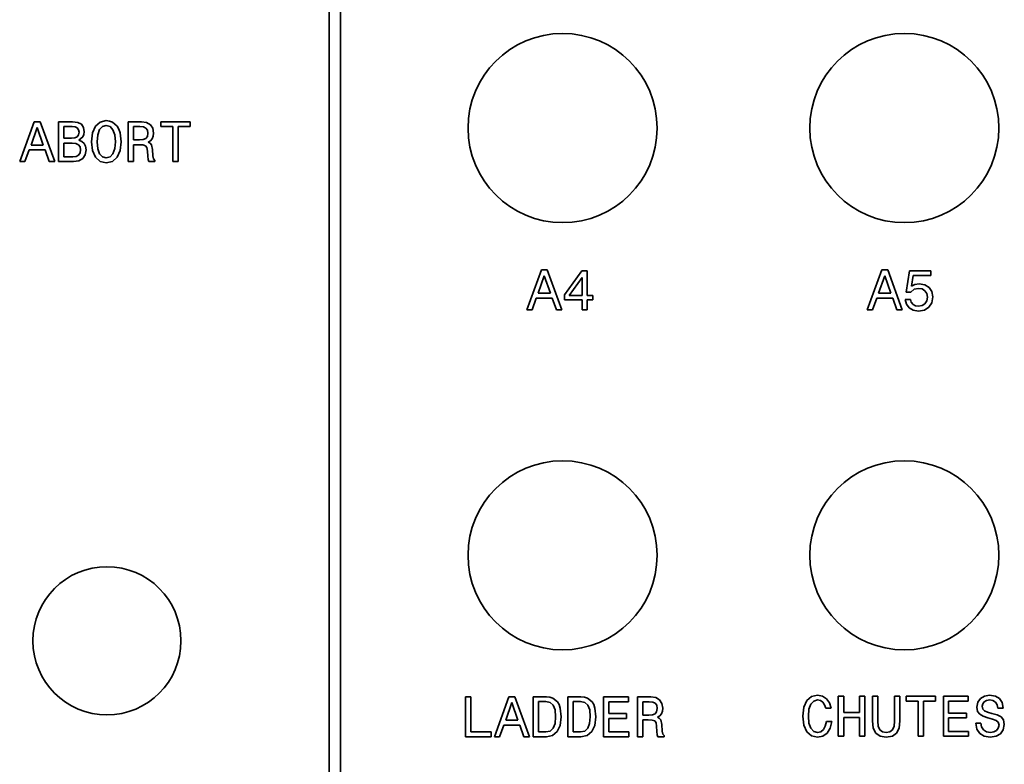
# Model space of a CAD drawing. Extents: x -62 to 331, y -17 to 221.
# Tile 5 of 16: x 40 to 127, y 100 to 165. Entities that reach past the tile are written whole.
import ezdxf

# ---------------------------------------------------------------- set-up
doc = ezdxf.new("R2010")
doc.units = 0

msp = doc.modelspace()

# ---------------------------------------------------------------- linework, layer by layer
at = {"color": 2, "lineweight": 35}
for p, q in [((67.649002, 22.882023), (67.649002, 208.882019)), ((68.649002, 22.882023), (68.649002, 208.882019))]:
    msp.add_line(p, q, dxfattribs=at)
at = {"color": 2, "lineweight": 35, "ltscale": 0.013854}
msp.add_line((48.095768, 156.530396), (47.556141, 156.404312), dxfattribs=at)
at = {"color": 2, "lineweight": 35, "ltscale": 0.00699}
msp.add_line((48.373142, 156.495102), (48.095768, 156.530396), dxfattribs=at)
at = {"color": 2, "lineweight": 35, "ltscale": 0.0067}
msp.add_line((48.625309, 156.404312), (48.373142, 156.495102), dxfattribs=at)
at = {"color": 2, "lineweight": 35, "ltscale": 0.093252}
for p, q in [((41.766514, 156.439621), (40.490582, 152.93457)), ((86.28363, 143.429672), (85.007706, 139.924622)), ((116.17305, 143.42746), (114.89711, 139.922409)), ((83.43515, 105.964912), (82.15921, 102.459869))]:
    msp.add_line(p, q, dxfattribs=at)
at = {"color": 2, "lineweight": 35, "ltscale": 0.040871}
for p, q in [((41.484097, 154.392075), (42.023724, 155.935303)), ((42.023724, 155.935303), (42.563343, 154.392075)), ((86.001221, 141.382126), (86.540848, 142.925339)), ((86.540848, 142.925339), (87.080475, 141.382126)), ((115.890625, 141.379913), (116.430252, 142.923126)), ((116.430252, 142.923126), (116.969879, 141.379913)), ((83.152725, 103.917366), (83.692352, 105.460587)), ((83.692352, 105.460587), (84.231979, 103.917366))]:
    msp.add_line(p, q, dxfattribs=at)
at = {"color": 2, "lineweight": 35, "ltscale": 0.01286}
for p, q in [((42.280926, 156.439621), (41.766514, 156.439621)), ((86.79805, 143.429672), (86.28363, 143.429672)), ((116.687454, 143.42746), (116.17305, 143.42746)), ((83.949554, 105.964912), (83.43515, 105.964912))]:
    msp.add_line(p, q, dxfattribs=at)
at = {"color": 2, "lineweight": 35, "ltscale": 0.093295}
for p, q in [((43.561909, 152.93457), (42.280926, 156.439621)), ((88.079025, 139.924622), (86.79805, 143.429672)), ((117.96843, 139.922409), (116.687454, 143.42746)), ((85.23053, 102.459869), (83.949554, 105.964912))]:
    msp.add_line(p, q, dxfattribs=at)
at = {"color": 2, "lineweight": 35, "ltscale": 0.031142}
msp.add_line((45.140438, 156.43457), (43.894756, 156.43457), dxfattribs=at)
at = {"color": 2, "lineweight": 35, "ltscale": 0.0875}
for p, q in [((43.894756, 156.43457), (43.894756, 152.93457)), ((50.007153, 156.43457), (50.007153, 152.93457)), ((79.632553, 105.959869), (79.632553, 102.459869)), ((85.55835, 105.959869), (85.55835, 102.459869)), ((88.594376, 105.959869), (88.594376, 102.459869)), ((91.741348, 105.959869), (91.741348, 102.459869)), ((94.711807, 105.959869), (94.711807, 102.459869)), ((112.35408, 106.011749), (112.35408, 102.511749)), ((114.689087, 102.511749), (114.689087, 106.011749)), ((121.57309, 106.011749), (121.57309, 102.511749))]:
    msp.add_line(p, q, dxfattribs=at)
at = {"color": 2, "lineweight": 35, "ltscale": 0.018155}
msp.add_line((44.358738, 156.015991), (45.084957, 156.015991), dxfattribs=at)
at = {"color": 2, "lineweight": 35, "ltscale": 0.025846}
msp.add_line((44.358738, 154.982132), (44.358738, 156.015991), dxfattribs=at)
at = {"color": 2, "lineweight": 35, "ltscale": 0.00685}
msp.add_line((45.084957, 156.015991), (45.357296, 155.985733), dxfattribs=at)
at = {"color": 2, "lineweight": 35, "ltscale": 0.011198}
for p, q in [((45.58424, 156.374054), (45.140438, 156.43457)), ((111.582458, 105.436829), (111.320206, 105.799927))]:
    msp.add_line(p, q, dxfattribs=at)
at = {"color": 2, "lineweight": 35, "ltscale": 0.005302}
msp.add_line((45.357296, 155.985733), (45.548939, 155.894943), dxfattribs=at)
at = {"color": 2, "lineweight": 35, "ltscale": 0.004866}
msp.add_line((45.548939, 155.894943), (45.664928, 155.738617), dxfattribs=at)
at = {"color": 2, "lineweight": 35, "ltscale": 0.008967}
msp.add_line((45.901966, 156.207626), (45.58424, 156.374054), dxfattribs=at)
at = {"color": 2, "lineweight": 35, "ltscale": 0.005887}
msp.add_line((45.664928, 155.738617), (45.70528, 155.506622), dxfattribs=at)
at = {"color": 2, "lineweight": 35, "ltscale": 0.008398}
msp.add_line((46.098652, 155.935303), (45.901966, 156.207626), dxfattribs=at)
at = {"color": 2, "lineweight": 35, "ltscale": 0.009597}
for p, q in [((46.164211, 155.557053), (46.098652, 155.935303)), ((124.518341, 105.063629), (124.583908, 104.685379))]:
    msp.add_line(p, q, dxfattribs=at)
at = {"color": 2, "lineweight": 35, "ltscale": 0.015861}
for p, q in [((47.14764, 156.0513), (46.890438, 155.471329)), ((49.038853, 153.317871), (49.296055, 153.897827))]:
    msp.add_line(p, q, dxfattribs=at)
at = {"color": 2, "lineweight": 35, "ltscale": 0.013497}
msp.add_line((47.556141, 156.404312), (47.14764, 156.0513), dxfattribs=at)
at = {"color": 2, "lineweight": 35, "ltscale": 0.011967}
msp.add_line((47.339283, 155.294815), (47.505711, 155.743652), dxfattribs=at)
at = {"color": 2, "lineweight": 35, "ltscale": 0.009365}
for p, q in [((47.505711, 155.743652), (47.762913, 156.015991)), ((47.762913, 153.353165), (47.505711, 153.625504)), ((48.680782, 153.625504), (48.42358, 153.353165)), ((109.943405, 105.320831), (110.200623, 105.593155)), ((110.205658, 102.930344), (109.948456, 103.202667))]:
    msp.add_line(p, q, dxfattribs=at)
at = {"color": 2, "lineweight": 35, "ltscale": 0.008659}
for p, q in [((47.762913, 156.015991), (48.095768, 156.111801)), ((110.200623, 105.593155), (110.533463, 105.68898))]:
    msp.add_line(p, q, dxfattribs=at)
at = {"color": 2, "lineweight": 35, "ltscale": 0.008538}
msp.add_line((48.095768, 156.111801), (48.42358, 156.015991), dxfattribs=at)
at = {"color": 2, "lineweight": 35, "ltscale": 0.009457}
msp.add_line((48.42358, 156.015991), (48.680782, 155.738617), dxfattribs=at)
at = {"color": 2, "lineweight": 35, "ltscale": 0.013675}
msp.add_line((49.038853, 156.046249), (48.625309, 156.404312), dxfattribs=at)
at = {"color": 2, "lineweight": 35, "ltscale": 0.011968}
for p, q in [((48.680782, 155.738617), (48.84721, 155.289764)), ((48.84721, 154.074356), (48.680782, 153.625504)), ((109.776978, 104.871979), (109.943405, 105.320831)), ((110.533463, 102.415924), (111.002487, 102.511749))]:
    msp.add_line(p, q, dxfattribs=at)
at = {"color": 2, "lineweight": 35, "ltscale": 0.007507}
msp.add_line((49.185108, 155.784012), (49.038853, 156.046249), dxfattribs=at)
at = {"color": 2, "lineweight": 35, "ltscale": 0.008414}
for p, q in [((49.296055, 155.466278), (49.185108, 155.784012)), ((119.082993, 142.15657), (118.790482, 141.990143))]:
    msp.add_line(p, q, dxfattribs=at)
at = {"color": 2, "lineweight": 35, "ltscale": 0.029251}
for p, q in [((51.177181, 156.43457), (50.007153, 156.43457)), ((95.881836, 105.959869), (94.711807, 105.959869))]:
    msp.add_line(p, q, dxfattribs=at)
at = {"color": 2, "lineweight": 35, "ltscale": 0.029124}
for p, q in [((50.47617, 154.840927), (50.47617, 156.005905)), ((86.723328, 105.959869), (85.55835, 105.959869)), ((89.759354, 105.959869), (88.594376, 105.959869)), ((85.55835, 102.459869), (86.723328, 102.459869)), ((88.594376, 102.459869), (89.759354, 102.459869))]:
    msp.add_line(p, q, dxfattribs=at)
at = {"color": 2, "lineweight": 35, "ltscale": 0.014247}
for p, q in [((50.47617, 156.005905), (51.046055, 156.005905)), ((95.180832, 105.531197), (95.750717, 105.531197))]:
    msp.add_line(p, q, dxfattribs=at)
at = {"color": 2, "lineweight": 35, "ltscale": 0.007728}
for p, q in [((51.046055, 156.005905), (51.353695, 155.975647)), ((95.750717, 105.531197), (96.05835, 105.500938))]:
    msp.add_line(p, q, dxfattribs=at)
at = {"color": 2, "lineweight": 35, "ltscale": 0.011465}
for p, q in [((51.631069, 156.369019), (51.177181, 156.43457)), ((96.335724, 105.89431), (95.881836, 105.959869))]:
    msp.add_line(p, q, dxfattribs=at)
at = {"color": 2, "lineweight": 35, "ltscale": 0.005927}
for p, q in [((51.353695, 155.975647), (51.570553, 155.879822)), ((119.118286, 140.290573), (118.911514, 140.406555)), ((96.05835, 105.500938), (96.275208, 105.405113))]:
    msp.add_line(p, q, dxfattribs=at)
at = {"color": 2, "lineweight": 35, "ltscale": 0.005573}
for p, q in [((51.570553, 155.879822), (51.706722, 155.703308)), ((51.701679, 155.133423), (51.56551, 154.956909)), ((96.406326, 104.658714), (96.270172, 104.482201)), ((96.275208, 105.405113), (96.411377, 105.2286))]:
    msp.add_line(p, q, dxfattribs=at)
at = {"color": 2, "lineweight": 35, "ltscale": 0.009602}
for p, q in [((51.963924, 156.177368), (51.631069, 156.369019)), ((96.668579, 105.702667), (96.335724, 105.89431))]:
    msp.add_line(p, q, dxfattribs=at)
at = {"color": 2, "lineweight": 35, "ltscale": 0.007027}
for p, q in [((51.706722, 155.703308), (51.75211, 155.425934)), ((45.836399, 153.97348), (45.791012, 153.696106)), ((96.411377, 105.2286), (96.456757, 104.951225))]:
    msp.add_line(p, q, dxfattribs=at)
at = {"color": 2, "lineweight": 35, "ltscale": 0.009409}
for p, q in [((52.165653, 155.85965), (51.963924, 156.177368)), ((96.870316, 105.384941), (96.668579, 105.702667))]:
    msp.add_line(p, q, dxfattribs=at)
at = {"color": 2, "lineweight": 35, "ltscale": 0.010737}
for p, q in [((52.236256, 155.43602), (52.165653, 155.85965)), ((96.940918, 104.961311), (96.870316, 105.384941))]:
    msp.add_line(p, q, dxfattribs=at)
at = {"color": 2, "lineweight": 35, "ltscale": 0.06468}
for p, q in [((55.458881, 156.43457), (52.8717, 156.43457)), ((120.887222, 106.011749), (118.300034, 106.011749))]:
    msp.add_line(p, q, dxfattribs=at)
at = {"color": 2, "lineweight": 35, "ltscale": 0.01059}
for p, q in [((52.8717, 156.43457), (52.8717, 156.010956)), ((55.458881, 156.010956), (55.458881, 156.43457))]:
    msp.add_line(p, q, dxfattribs=at)
at = {"color": 2, "lineweight": 35, "ltscale": 0.026603}
for p, q in [((52.8717, 156.010956), (53.935825, 156.010956)), ((118.300034, 105.58812), (119.364166, 105.58812))]:
    msp.add_line(p, q, dxfattribs=at)
at = {"color": 2, "lineweight": 35, "ltscale": 0.07691}
for p, q in [((53.935825, 156.010956), (53.935825, 152.93457)), ((54.399799, 152.93457), (54.399799, 156.010956))]:
    msp.add_line(p, q, dxfattribs=at)
at = {"color": 2, "lineweight": 35, "ltscale": 0.026477}
for p, q in [((54.399799, 156.010956), (55.458881, 156.010956)), ((119.82814, 105.58812), (120.887222, 105.58812))]:
    msp.add_line(p, q, dxfattribs=at)
at = {"color": 2, "lineweight": 35, "ltscale": 0.017147}
msp.add_line((45.044613, 154.982132), (44.358738, 154.982132), dxfattribs=at)
at = {"color": 2, "lineweight": 35, "ltscale": 0.007226}
msp.add_line((45.332081, 155.01239), (45.044613, 154.982132), dxfattribs=at)
at = {"color": 2, "lineweight": 35, "ltscale": 0.005751}
msp.add_line((45.538853, 155.113251), (45.332081, 155.01239), dxfattribs=at)
at = {"color": 2, "lineweight": 35, "ltscale": 0.005043}
msp.add_line((45.659885, 155.274643), (45.538853, 155.113251), dxfattribs=at)
at = {"color": 2, "lineweight": 35, "ltscale": 0.005909}
msp.add_line((45.70528, 155.506622), (45.659885, 155.274643), dxfattribs=at)
at = {"color": 2, "lineweight": 35, "ltscale": 0.011461}
msp.add_line((45.690151, 154.82579), (46.043171, 155.118286), dxfattribs=at)
at = {"color": 2, "lineweight": 35, "ltscale": 0.007284}
msp.add_line((45.957439, 154.709793), (45.690151, 154.82579), dxfattribs=at)
at = {"color": 2, "lineweight": 35, "ltscale": 0.005416}
msp.add_line((46.043171, 155.118286), (46.133953, 155.314987), dxfattribs=at)
at = {"color": 2, "lineweight": 35, "ltscale": 0.006099}
msp.add_line((46.133953, 155.314987), (46.164211, 155.557053), dxfattribs=at)
at = {"color": 2, "lineweight": 35, "ltscale": 0.019799}
for p, q in [((46.890438, 155.471329), (46.799656, 154.68457)), ((46.799656, 154.68457), (46.890438, 153.897827)), ((109.32814, 105.048492), (109.237366, 104.261749)), ((109.237366, 104.261749), (109.32814, 103.475006))]:
    msp.add_line(p, q, dxfattribs=at)
at = {"color": 2, "lineweight": 35, "ltscale": 0.015319}
for p, q in [((47.28381, 154.68457), (47.339283, 155.294815)), ((109.721512, 104.261749), (109.776978, 104.871979))]:
    msp.add_line(p, q, dxfattribs=at)
at = {"color": 2, "lineweight": 35, "ltscale": 0.015205}
msp.add_line((48.84721, 155.289764), (48.907726, 154.68457), dxfattribs=at)
at = {"color": 2, "lineweight": 35, "ltscale": 0.019689}
msp.add_line((49.39188, 154.68457), (49.296055, 155.466278), dxfattribs=at)
at = {"color": 2, "lineweight": 35, "ltscale": 0.013491}
for p, q in [((51.015797, 154.840927), (50.47617, 154.840927)), ((95.720459, 104.366211), (95.180832, 104.366211))]:
    msp.add_line(p, q, dxfattribs=at)
at = {"color": 2, "lineweight": 35, "ltscale": 0.007968}
for p, q in [((51.333523, 154.866135), (51.015797, 154.840927)), ((96.038177, 104.391426), (95.720459, 104.366211))]:
    msp.add_line(p, q, dxfattribs=at)
at = {"color": 2, "lineweight": 35, "ltscale": 0.006228}
for p, q in [((51.56551, 154.956909), (51.333523, 154.866135)), ((96.270172, 104.482201), (96.038177, 104.391426))]:
    msp.add_line(p, q, dxfattribs=at)
at = {"color": 2, "lineweight": 35, "ltscale": 0.007421}
for p, q in [((51.75211, 155.425934), (51.701679, 155.133423)), ((96.456757, 104.951225), (96.406326, 104.658714))]:
    msp.add_line(p, q, dxfattribs=at)
at = {"color": 2, "lineweight": 35, "ltscale": 0.005947}
for p, q in [((51.772282, 154.644226), (51.97401, 154.770309)), ((96.476944, 104.169525), (96.678665, 104.295601))]:
    msp.add_line(p, q, dxfattribs=at)
at = {"color": 2, "lineweight": 35, "ltscale": 0.005651}
for p, q in [((51.97401, 154.770309), (52.115223, 154.946823)), ((96.678665, 104.295601), (96.81987, 104.472115))]:
    msp.add_line(p, q, dxfattribs=at)
at = {"color": 2, "lineweight": 35, "ltscale": 0.005994}
for p, q in [((52.115223, 154.946823), (52.205997, 155.168732)), ((96.81987, 104.472115), (96.91066, 104.694023))]:
    msp.add_line(p, q, dxfattribs=at)
at = {"color": 2, "lineweight": 35, "ltscale": 0.006725}
for p, q in [((52.205997, 155.168732), (52.236256, 155.43602)), ((96.91066, 104.694023), (96.940918, 104.961311))]:
    msp.add_line(p, q, dxfattribs=at)
at = {"color": 2, "lineweight": 35, "ltscale": 0.027318}
for p, q in [((40.954556, 152.93457), (41.322712, 153.963394)), ((42.719685, 153.963394), (43.087841, 152.93457)), ((85.47168, 139.924622), (85.839828, 140.953445)), ((87.236801, 140.953445), (87.604965, 139.924622)), ((115.361084, 139.922409), (115.729248, 140.951233)), ((117.126221, 140.951233), (117.49437, 139.922409)), ((82.623184, 102.459869), (82.991348, 103.488686)), ((84.388321, 103.488686), (84.75647, 102.459869))]:
    msp.add_line(p, q, dxfattribs=at)
at = {"color": 2, "lineweight": 35, "ltscale": 0.034924}
for p, q in [((41.322712, 153.963394), (42.719685, 153.963394)), ((85.839828, 140.953445), (87.236801, 140.953445)), ((115.729248, 140.951233), (117.126221, 140.951233)), ((82.991348, 103.488686), (84.388321, 103.488686))]:
    msp.add_line(p, q, dxfattribs=at)
at = {"color": 2, "lineweight": 35, "ltscale": 0.026981}
for p, q in [((42.563343, 154.392075), (41.484097, 154.392075)), ((87.080475, 141.382126), (86.001221, 141.382126)), ((116.969879, 141.379913), (115.890625, 141.379913)), ((84.231979, 103.917366), (83.152725, 103.917366))]:
    msp.add_line(p, q, dxfattribs=at)
at = {"color": 2, "lineweight": 35, "ltscale": 0.018786}
msp.add_line((44.358738, 154.558487), (45.11018, 154.558487), dxfattribs=at)
at = {"color": 2, "lineweight": 35, "ltscale": 0.030133}
msp.add_line((44.358738, 153.353165), (44.358738, 154.558487), dxfattribs=at)
at = {"color": 2, "lineweight": 35, "ltscale": 0.007992}
msp.add_line((45.11018, 154.558487), (45.427898, 154.523193), dxfattribs=at)
at = {"color": 2, "lineweight": 35, "ltscale": 0.006261}
msp.add_line((45.427898, 154.523193), (45.654842, 154.417282), dxfattribs=at)
at = {"color": 2, "lineweight": 35, "ltscale": 0.005674}
msp.add_line((45.654842, 154.417282), (45.791012, 154.235733), dxfattribs=at)
at = {"color": 2, "lineweight": 35, "ltscale": 0.006654}
msp.add_line((45.791012, 154.235733), (45.836399, 153.97348), dxfattribs=at)
at = {"color": 2, "lineweight": 35, "ltscale": 0.006692}
msp.add_line((46.154125, 154.528244), (45.957439, 154.709793), dxfattribs=at)
at = {"color": 2, "lineweight": 35, "ltscale": 0.006879}
msp.add_line((46.275166, 154.281128), (46.154125, 154.528244), dxfattribs=at)
at = {"color": 2, "lineweight": 35, "ltscale": 0.011255}
msp.add_line((46.2449, 153.539764), (46.320553, 153.983566), dxfattribs=at)
at = {"color": 2, "lineweight": 35, "ltscale": 0.007525}
msp.add_line((46.320553, 153.983566), (46.275166, 154.281128), dxfattribs=at)
at = {"color": 2, "lineweight": 35, "ltscale": 0.015912}
msp.add_line((46.890438, 153.897827), (47.152683, 153.317871), dxfattribs=at)
at = {"color": 2, "lineweight": 35, "ltscale": 0.015444}
for p, q in [((47.339283, 154.069305), (47.28381, 154.68457)), ((109.776978, 103.646469), (109.721512, 104.261749))]:
    msp.add_line(p, q, dxfattribs=at)
at = {"color": 2, "lineweight": 35, "ltscale": 0.01185}
msp.add_line((47.505711, 153.625504), (47.339283, 154.069305), dxfattribs=at)
at = {"color": 2, "lineweight": 35, "ltscale": 0.01533}
msp.add_line((48.907726, 154.68457), (48.84721, 154.074356), dxfattribs=at)
at = {"color": 2, "lineweight": 35, "ltscale": 0.019814}
msp.add_line((49.296055, 153.897827), (49.39188, 154.68457), dxfattribs=at)
at = {"color": 2, "lineweight": 35, "ltscale": 0.036942}
for p, q in [((50.47617, 152.93457), (50.47617, 154.412247)), ((95.180832, 102.459869), (95.180832, 103.937538))]:
    msp.add_line(p, q, dxfattribs=at)
at = {"color": 2, "lineweight": 35, "ltscale": 0.011978}
for p, q in [((50.47617, 154.412247), (50.95528, 154.412247)), ((111.254654, 104.957718), (111.733765, 104.957718))]:
    msp.add_line(p, q, dxfattribs=at)
at = {"color": 2, "lineweight": 35, "ltscale": 0.008834}
for p, q in [((50.95528, 154.412247), (51.3083, 154.39711)), ((95.659927, 103.937538), (96.012955, 103.922409))]:
    msp.add_line(p, q, dxfattribs=at)
at = {"color": 2, "lineweight": 35, "ltscale": 0.005822}
for p, q in [((51.3083, 154.39711), (51.530209, 154.326508)), ((96.012955, 103.922409), (96.234863, 103.851799))]:
    msp.add_line(p, q, dxfattribs=at)
at = {"color": 2, "lineweight": 35, "ltscale": 0.005145}
for p, q in [((51.530209, 154.326508), (51.651241, 154.16008)), ((96.234863, 103.851799), (96.355896, 103.685371))]:
    msp.add_line(p, q, dxfattribs=at)
at = {"color": 2, "lineweight": 35, "ltscale": 0.007545}
for p, q in [((51.651241, 154.16008), (51.701679, 153.862534)), ((96.355896, 103.685371), (96.406326, 103.387825))]:
    msp.add_line(p, q, dxfattribs=at)
at = {"color": 2, "lineweight": 35, "ltscale": 0.011365}
for p, q in [((51.701679, 153.862534), (51.726894, 153.40863)), ((96.406326, 103.387825), (96.431549, 102.933929))]:
    msp.add_line(p, q, dxfattribs=at)
at = {"color": 2, "lineweight": 35, "ltscale": 0.005132}
for p, q in [((51.953838, 154.548416), (51.772282, 154.644226)), ((96.658493, 104.0737), (96.476944, 104.169525))]:
    msp.add_line(p, q, dxfattribs=at)
at = {"color": 2, "lineweight": 35, "ltscale": 0.004377}
for p, q in [((52.069828, 154.417282), (51.953838, 154.548416)), ((96.77449, 103.942581), (96.658493, 104.0737))]:
    msp.add_line(p, q, dxfattribs=at)
at = {"color": 2, "lineweight": 35, "ltscale": 0.010682}
for p, q in [((52.155567, 153.998703), (52.069828, 154.417282)), ((96.860229, 103.523987), (96.77449, 103.942581))]:
    msp.add_line(p, q, dxfattribs=at)
at = {"color": 2, "lineweight": 35, "ltscale": 0.014149}
msp.add_line((52.190868, 153.433853), (52.155567, 153.998703), dxfattribs=at)
at = {"color": 2, "lineweight": 35, "ltscale": 0.019921}
msp.add_line((45.155567, 153.353165), (44.358738, 153.353165), dxfattribs=at)
at = {"color": 2, "lineweight": 35, "ltscale": 0.007491}
msp.add_line((45.453114, 153.388458), (45.155567, 153.353165), dxfattribs=at)
at = {"color": 2, "lineweight": 35, "ltscale": 0.011858}
msp.add_line((45.21104, 152.93457), (45.680065, 153.005188), dxfattribs=at)
at = {"color": 2, "lineweight": 35, "ltscale": 0.006038}
msp.add_line((45.664928, 153.504471), (45.453114, 153.388458), dxfattribs=at)
at = {"color": 2, "lineweight": 35, "ltscale": 0.005735}
msp.add_line((45.791012, 153.696106), (45.664928, 153.504471), dxfattribs=at)
at = {"color": 2, "lineweight": 35, "ltscale": 0.010119}
msp.add_line((45.680065, 153.005188), (46.028042, 153.21196), dxfattribs=at)
at = {"color": 2, "lineweight": 35, "ltscale": 0.009826}
msp.add_line((46.028042, 153.21196), (46.2449, 153.539764), dxfattribs=at)
at = {"color": 2, "lineweight": 35, "ltscale": 0.013581}
msp.add_line((47.152683, 153.317871), (47.561184, 152.959793), dxfattribs=at)
at = {"color": 2, "lineweight": 35, "ltscale": 0.008625}
msp.add_line((48.095768, 153.26239), (47.762913, 153.353165), dxfattribs=at)
at = {"color": 2, "lineweight": 35, "ltscale": 0.008504}
for p, q in [((48.42358, 153.353165), (48.095768, 153.26239)), ((110.533463, 102.839554), (110.205658, 102.930344))]:
    msp.add_line(p, q, dxfattribs=at)
at = {"color": 2, "lineweight": 35, "ltscale": 0.013676}
msp.add_line((48.625309, 152.959793), (49.038853, 153.317871), dxfattribs=at)
at = {"color": 2, "lineweight": 35, "ltscale": 0.007477}
for p, q in [((51.726894, 153.40863), (51.757153, 153.111084)), ((96.431549, 102.933929), (96.461807, 102.636383))]:
    msp.add_line(p, q, dxfattribs=at)
at = {"color": 2, "lineweight": 35, "ltscale": 0.004665}
for p, q in [((51.757153, 153.111084), (51.817669, 152.93457)), ((96.461807, 102.636383), (96.522324, 102.459869))]:
    msp.add_line(p, q, dxfattribs=at)
at = {"color": 2, "lineweight": 35, "ltscale": 0.006633}
for p, q in [((52.231213, 153.1716), (52.190868, 153.433853)), ((96.935867, 102.696899), (96.895523, 102.959152))]:
    msp.add_line(p, q, dxfattribs=at)
at = {"color": 2, "lineweight": 35, "ltscale": 0.004569}
for p, q in [((52.34721, 153.030396), (52.231213, 153.1716)), ((97.051865, 102.555687), (96.935867, 102.696899))]:
    msp.add_line(p, q, dxfattribs=at)
at = {"color": 2, "lineweight": 35, "ltscale": 0.002396}
msp.add_line((52.34721, 152.93457), (52.34721, 153.030396), dxfattribs=at)
at = {"color": 2, "lineweight": 35, "ltscale": 0.011599}
for p, q in [((40.490582, 152.93457), (40.954556, 152.93457)), ((53.935825, 152.93457), (54.399799, 152.93457)), ((85.007706, 139.924622), (85.47168, 139.924622)), ((114.89711, 139.922409), (115.361084, 139.922409)), ((80.096527, 105.959869), (79.632553, 105.959869)), ((114.689087, 106.011749), (114.225113, 106.011749)), ((115.818771, 106.011749), (115.354797, 106.011749)), ((82.15921, 102.459869), (82.623184, 102.459869)), ((114.225113, 102.511749), (114.689087, 102.511749)), ((119.364166, 102.511749), (119.82814, 102.511749))]:
    msp.add_line(p, q, dxfattribs=at)
at = {"color": 2, "lineweight": 35, "ltscale": 0.011852}
for p, q in [((43.087841, 152.93457), (43.561909, 152.93457)), ((87.604965, 139.924622), (88.079025, 139.924622)), ((117.49437, 139.922409), (117.96843, 139.922409)), ((84.75647, 102.459869), (85.23053, 102.459869))]:
    msp.add_line(p, q, dxfattribs=at)
at = {"color": 2, "lineweight": 35, "ltscale": 0.032907}
msp.add_line((43.894756, 152.93457), (45.21104, 152.93457), dxfattribs=at)
at = {"color": 2, "lineweight": 35, "ltscale": 0.013703}
for p, q in [((47.561184, 152.959793), (48.095768, 152.83876)), ((109.998886, 102.536972), (110.533463, 102.415924))]:
    msp.add_line(p, q, dxfattribs=at)
at = {"color": 2, "lineweight": 35, "ltscale": 0.01358}
for p, q in [((48.095768, 152.83876), (48.625309, 152.959793)), ((109.590393, 102.895035), (109.998886, 102.536972))]:
    msp.add_line(p, q, dxfattribs=at)
at = {"color": 2, "lineweight": 35, "ltscale": 0.011725}
for p, q in [((50.007153, 152.93457), (50.47617, 152.93457)), ((112.82309, 106.011749), (112.35408, 106.011749)), ((112.35408, 102.511749), (112.82309, 102.511749))]:
    msp.add_line(p, q, dxfattribs=at)
at = {"color": 2, "lineweight": 35, "ltscale": 0.013239}
for p, q in [((51.817669, 152.93457), (52.34721, 152.93457)), ((96.522324, 102.459869), (97.051865, 102.459869))]:
    msp.add_line(p, q, dxfattribs=at)
at = {"color": 2, "lineweight": 35, "ltscale": 0.065268}
msp.add_line((89.849197, 143.348984), (88.316055, 141.23587), dxfattribs=at)
at = {"color": 2, "lineweight": 35, "ltscale": 0.048103}
msp.add_line((88.739685, 141.195526), (89.854248, 142.763962), dxfattribs=at)
at = {"color": 2, "lineweight": 35, "ltscale": 0.011473}
for p, q in [((90.308136, 143.348984), (89.849197, 143.348984)), ((126.369202, 104.967804), (126.82814, 104.967804)), ((124.871368, 103.666641), (124.41243, 103.666641))]:
    msp.add_line(p, q, dxfattribs=at)
at = {"color": 2, "lineweight": 35, "ltscale": 0.039211}
msp.add_line((89.854248, 142.763962), (89.854248, 141.195526), dxfattribs=at)
at = {"color": 2, "lineweight": 35, "ltscale": 0.053836}
msp.add_line((90.308136, 141.195526), (90.308136, 143.348984), dxfattribs=at)
at = {"color": 2, "lineweight": 35, "ltscale": 0.046913}
msp.add_line((118.593796, 143.346771), (118.316422, 141.49086), dxfattribs=at)
at = {"color": 2, "lineweight": 35, "ltscale": 0.046776}
msp.add_line((120.464828, 143.346771), (118.593796, 143.346771), dxfattribs=at)
at = {"color": 2, "lineweight": 35, "ltscale": 0.02384}
msp.add_line((118.790482, 141.990143), (118.931686, 142.933228), dxfattribs=at)
at = {"color": 2, "lineweight": 35, "ltscale": 0.038329}
msp.add_line((118.931686, 142.933228), (120.464828, 142.933228), dxfattribs=at)
at = {"color": 2, "lineweight": 35, "ltscale": 0.010339}
msp.add_line((120.464828, 142.933228), (120.464828, 143.346771), dxfattribs=at)
at = {"color": 2, "lineweight": 35, "ltscale": 0.009573}
msp.add_line((119.012375, 141.72789), (119.385574, 141.813629), dxfattribs=at)
at = {"color": 2, "lineweight": 35, "ltscale": 0.009576}
msp.add_line((119.461227, 142.217087), (119.082993, 142.15657), dxfattribs=at)
at = {"color": 2, "lineweight": 35, "ltscale": 0.008188}
msp.add_line((119.385574, 141.813629), (119.708344, 141.758148), dxfattribs=at)
at = {"color": 2, "lineweight": 35, "ltscale": 0.012416}
msp.add_line((119.950424, 142.131348), (119.461227, 142.217087), dxfattribs=at)
at = {"color": 2, "lineweight": 35, "ltscale": 0.007379}
for p, q in [((119.708344, 141.758148), (119.95546, 141.596771)), ((120.111801, 140.714203), (119.950424, 140.467087))]:
    msp.add_line(p, q, dxfattribs=at)
at = {"color": 2, "lineweight": 35, "ltscale": 0.011159}
msp.add_line((120.328659, 141.894318), (119.950424, 142.131348), dxfattribs=at)
at = {"color": 2, "lineweight": 35, "ltscale": 0.011015}
msp.add_line((120.57074, 141.526169), (120.328659, 141.894318), dxfattribs=at)
at = {"color": 2, "lineweight": 35, "ltscale": 0.011095}
msp.add_line((88.316055, 141.23587), (88.316055, 140.792053), dxfattribs=at)
at = {"color": 2, "lineweight": 35, "ltscale": 0.027864}
msp.add_line((89.854248, 141.195526), (88.739685, 141.195526), dxfattribs=at)
at = {"color": 2, "lineweight": 35, "ltscale": 0.012482}
for p, q in [((90.807419, 141.195526), (90.308136, 141.195526)), ((90.308136, 140.792053), (90.807419, 140.792053))]:
    msp.add_line(p, q, dxfattribs=at)
at = {"color": 2, "lineweight": 35, "ltscale": 0.010087}
msp.add_line((90.807419, 140.792053), (90.807419, 141.195526), dxfattribs=at)
at = {"color": 2, "lineweight": 35, "ltscale": 0.010086}
msp.add_line((118.316422, 141.49086), (118.719879, 141.49086), dxfattribs=at)
at = {"color": 2, "lineweight": 35, "ltscale": 0.009412}
msp.add_line((118.719879, 141.49086), (119.012375, 141.72789), dxfattribs=at)
at = {"color": 2, "lineweight": 35, "ltscale": 0.00731}
for p, q in [((119.95546, 141.596771), (120.111801, 141.349655)), ((119.950424, 140.467087), (119.703308, 140.310745))]:
    msp.add_line(p, q, dxfattribs=at)
at = {"color": 2, "lineweight": 35, "ltscale": 0.008064}
for p, q in [((120.111801, 141.349655), (120.167282, 141.031921)), ((119.703308, 140.310745), (119.385574, 140.255264))]:
    msp.add_line(p, q, dxfattribs=at)
at = {"color": 2, "lineweight": 35, "ltscale": 0.008063}
msp.add_line((120.167282, 141.031921), (120.111801, 140.714203), dxfattribs=at)
at = {"color": 2, "lineweight": 35, "ltscale": 0.012834}
msp.add_line((120.560654, 140.552826), (120.656479, 141.057144), dxfattribs=at)
at = {"color": 2, "lineweight": 35, "ltscale": 0.01192}
msp.add_line((120.656479, 141.057144), (120.57074, 141.526169), dxfattribs=at)
at = {"color": 2, "lineweight": 35, "ltscale": 0.038455}
msp.add_line((88.316055, 140.792053), (89.854248, 140.792053), dxfattribs=at)
at = {"color": 2, "lineweight": 35, "ltscale": 0.021686}
for p, q in [((89.854248, 140.792053), (89.854248, 139.924622)), ((90.308136, 139.924622), (90.308136, 140.792053))]:
    msp.add_line(p, q, dxfattribs=at)
at = {"color": 2, "lineweight": 35, "ltscale": 0.010704}
msp.add_line((118.215546, 140.835251), (118.326508, 140.421707), dxfattribs=at)
at = {"color": 2, "lineweight": 35, "ltscale": 0.011726}
for p, q in [((118.68457, 140.835251), (118.215546, 140.835251)), ((117.765457, 106.011749), (117.296432, 106.011749)), ((94.711807, 102.459869), (95.180832, 102.459869))]:
    msp.add_line(p, q, dxfattribs=at)
at = {"color": 2, "lineweight": 35, "ltscale": 0.010163}
msp.add_line((118.326508, 140.421707), (118.573624, 140.098938), dxfattribs=at)
at = {"color": 2, "lineweight": 35, "ltscale": 0.010385}
msp.add_line((118.573624, 140.098938), (118.936737, 139.897202), dxfattribs=at)
at = {"color": 2, "lineweight": 35, "ltscale": 0.006461}
msp.add_line((118.760223, 140.58812), (118.68457, 140.835251), dxfattribs=at)
at = {"color": 2, "lineweight": 35, "ltscale": 0.005908}
msp.add_line((118.911514, 140.406555), (118.760223, 140.58812), dxfattribs=at)
at = {"color": 2, "lineweight": 35, "ltscale": 0.00674}
msp.add_line((119.385574, 140.255264), (119.118286, 140.290573), dxfattribs=at)
at = {"color": 2, "lineweight": 35, "ltscale": 0.01172}
msp.add_line((119.91008, 139.912338), (120.308487, 140.159439), dxfattribs=at)
at = {"color": 2, "lineweight": 35, "ltscale": 0.011682}
msp.add_line((120.308487, 140.159439), (120.560654, 140.552826), dxfattribs=at)
at = {"color": 2, "lineweight": 35, "ltscale": 0.011347}
msp.add_line((89.854248, 139.924622), (90.308136, 139.924622), dxfattribs=at)
at = {"color": 2, "lineweight": 35, "ltscale": 0.011753}
msp.add_line((118.936737, 139.897202), (119.400711, 139.821548), dxfattribs=at)
at = {"color": 2, "lineweight": 35, "ltscale": 0.012935}
msp.add_line((119.400711, 139.821548), (119.91008, 139.912338), dxfattribs=at)
at = {"color": 2, "lineweight": 35, "ltscale": 0.076909}
for p, q in [((80.096527, 102.883499), (80.096527, 105.959869)), ((119.364166, 105.58812), (119.364166, 102.511749)), ((119.82814, 102.511749), (119.82814, 105.58812))]:
    msp.add_line(p, q, dxfattribs=at)
at = {"color": 2, "lineweight": 35, "ltscale": 0.066571}
for p, q in [((86.027359, 102.878456), (86.027359, 105.541283)), ((89.063385, 102.878456), (89.063385, 105.541283))]:
    msp.add_line(p, q, dxfattribs=at)
at = {"color": 2, "lineweight": 35, "ltscale": 0.016517}
for p, q in [((86.027359, 105.541283), (86.688034, 105.541283)), ((86.688034, 102.878456), (86.027359, 102.878456))]:
    msp.add_line(p, q, dxfattribs=at)
at = {"color": 2, "lineweight": 35, "ltscale": 0.009767}
for p, q in [((86.688034, 105.541283), (87.07132, 105.46563)), ((89.724045, 105.541283), (90.10733, 105.46563))]:
    msp.add_line(p, q, dxfattribs=at)
at = {"color": 2, "lineweight": 35, "ltscale": 0.007603}
for p, q in [((87.025925, 105.929611), (86.723328, 105.959869)), ((90.061951, 105.929611), (89.759354, 105.959869))]:
    msp.add_line(p, q, dxfattribs=at)
at = {"color": 2, "lineweight": 35, "ltscale": 0.00698}
for p, q in [((87.293213, 105.848915), (87.025925, 105.929611)), ((90.329239, 105.848915), (90.061951, 105.929611))]:
    msp.add_line(p, q, dxfattribs=at)
at = {"color": 2, "lineweight": 35, "ltscale": 0.008753}
for p, q in [((87.07132, 105.46563), (87.333557, 105.233643)), ((90.10733, 105.46563), (90.369583, 105.233643))]:
    msp.add_line(p, q, dxfattribs=at)
at = {"color": 2, "lineweight": 35, "ltscale": 0.013094}
for p, q in [((87.701721, 105.521111), (87.293213, 105.848915)), ((90.737747, 105.521111), (90.329239, 105.848915))]:
    msp.add_line(p, q, dxfattribs=at)
at = {"color": 2, "lineweight": 35, "ltscale": 0.007006}
for p, q in [((87.842926, 105.27903), (87.701721, 105.521111)), ((90.878952, 105.27903), (90.737747, 105.521111))]:
    msp.add_line(p, q, dxfattribs=at)
at = {"color": 2, "lineweight": 35, "ltscale": 0.016516}
for p, q in [((89.063385, 105.541283), (89.724045, 105.541283)), ((89.724045, 102.878456), (89.063385, 102.878456))]:
    msp.add_line(p, q, dxfattribs=at)
at = {"color": 2, "lineweight": 35, "ltscale": 0.054467}
for p, q in [((93.920013, 105.959869), (91.741348, 105.959869)), ((123.75177, 106.011749), (121.57309, 106.011749))]:
    msp.add_line(p, q, dxfattribs=at)
at = {"color": 2, "lineweight": 35, "ltscale": 0.026225}
for p, q in [((92.205322, 104.487244), (92.205322, 105.53624)), ((122.037079, 104.539124), (122.037079, 105.58812))]:
    msp.add_line(p, q, dxfattribs=at)
at = {"color": 2, "lineweight": 35, "ltscale": 0.042867}
for p, q in [((92.205322, 105.53624), (93.920013, 105.53624)), ((122.037079, 105.58812), (123.75177, 105.58812))]:
    msp.add_line(p, q, dxfattribs=at)
at = {"color": 2, "lineweight": 35, "ltscale": 0.010591}
for p, q in [((93.920013, 105.53624), (93.920013, 105.959869)), ((118.300034, 106.011749), (118.300034, 105.58812)), ((120.887222, 105.58812), (120.887222, 106.011749)), ((123.75177, 105.58812), (123.75177, 106.011749)), ((81.881836, 102.459869), (81.881836, 102.883499)), ((93.960373, 102.459869), (93.960373, 102.883499)), ((123.792114, 102.511749), (123.792114, 102.935379))]:
    msp.add_line(p, q, dxfattribs=at)
at = {"color": 2, "lineweight": 35, "ltscale": 0.029125}
msp.add_line((95.180832, 104.366211), (95.180832, 105.531197), dxfattribs=at)
at = {"color": 2, "lineweight": 35, "ltscale": 0.015913}
for p, q in [((109.590393, 105.628464), (109.32814, 105.048492)), ((109.32814, 103.475006), (109.590393, 102.895035))]:
    msp.add_line(p, q, dxfattribs=at)
at = {"color": 2, "lineweight": 35, "ltscale": 0.013498}
msp.add_line((109.998886, 105.981491), (109.590393, 105.628464), dxfattribs=at)
at = {"color": 2, "lineweight": 35, "ltscale": 0.013731}
msp.add_line((110.533463, 106.107574), (109.998886, 105.981491), dxfattribs=at)
at = {"color": 2, "lineweight": 35, "ltscale": 0.010905}
msp.add_line((110.962143, 106.026886), (110.533463, 106.107574), dxfattribs=at)
at = {"color": 2, "lineweight": 35, "ltscale": 0.006182}
msp.add_line((110.533463, 105.68898), (110.775543, 105.63855), dxfattribs=at)
at = {"color": 2, "lineweight": 35, "ltscale": 0.00626}
msp.add_line((110.775543, 105.63855), (110.982315, 105.497345), dxfattribs=at)
at = {"color": 2, "lineweight": 35, "ltscale": 0.010598}
msp.add_line((111.320206, 105.799927), (110.962143, 106.026886), dxfattribs=at)
at = {"color": 2, "lineweight": 35, "ltscale": 0.006962}
msp.add_line((110.982315, 105.497345), (111.143707, 105.270401), dxfattribs=at)
at = {"color": 2, "lineweight": 35, "ltscale": 0.035681}
for p, q in [((112.82309, 104.584518), (112.82309, 106.011749)), ((114.225113, 106.011749), (114.225113, 104.584518))]:
    msp.add_line(p, q, dxfattribs=at)
at = {"color": 2, "lineweight": 35, "ltscale": 0.054215}
for p, q in [((115.354797, 106.011749), (115.354797, 103.843155)), ((117.765457, 103.843155), (117.765457, 106.011749))]:
    msp.add_line(p, q, dxfattribs=at)
at = {"color": 2, "lineweight": 35, "ltscale": 0.054845}
for p, q in [((115.818771, 103.817947), (115.818771, 106.011749)), ((117.296432, 106.011749), (117.296432, 103.817947))]:
    msp.add_line(p, q, dxfattribs=at)
at = {"color": 2, "lineweight": 35, "ltscale": 0.010781}
msp.add_line((124.59903, 105.487259), (124.518341, 105.063629), dxfattribs=at)
at = {"color": 2, "lineweight": 35, "ltscale": 0.009967}
msp.add_line((124.825974, 105.815063), (124.59903, 105.487259), dxfattribs=at)
at = {"color": 2, "lineweight": 35, "ltscale": 0.010293}
msp.add_line((125.179001, 106.026886), (124.825974, 105.815063), dxfattribs=at)
at = {"color": 2, "lineweight": 35, "ltscale": 0.005396}
msp.add_line((125.037796, 105.361176), (125.168915, 105.532639), dxfattribs=at)
at = {"color": 2, "lineweight": 35, "ltscale": 0.005818}
msp.add_line((125.168915, 105.532639), (125.370651, 105.648636), dxfattribs=at)
at = {"color": 2, "lineweight": 35, "ltscale": 0.011504}
msp.add_line((125.632889, 106.102524), (125.179001, 106.026886), dxfattribs=at)
at = {"color": 2, "lineweight": 35, "ltscale": 0.007007}
msp.add_line((125.370651, 105.648636), (125.648026, 105.68898), dxfattribs=at)
at = {"color": 2, "lineweight": 35, "ltscale": 0.012749}
msp.add_line((126.137222, 106.026886), (125.632889, 106.102524), dxfattribs=at)
at = {"color": 2, "lineweight": 35, "ltscale": 0.007172}
msp.add_line((125.648026, 105.68898), (125.93045, 105.63855), dxfattribs=at)
at = {"color": 2, "lineweight": 35, "ltscale": 0.006509}
msp.add_line((125.93045, 105.63855), (126.152344, 105.50238), dxfattribs=at)
at = {"color": 2, "lineweight": 35, "ltscale": 0.010855}
msp.add_line((126.510422, 105.804977), (126.137222, 106.026886), dxfattribs=at)
at = {"color": 2, "lineweight": 35, "ltscale": 0.00675}
msp.add_line((126.152344, 105.50238), (126.298599, 105.275436), dxfattribs=at)
at = {"color": 2, "lineweight": 35, "ltscale": 0.01063}
msp.add_line((126.747452, 105.45195), (126.510422, 105.804977), dxfattribs=at)
at = {"color": 2, "lineweight": 35, "ltscale": 0.012022}
msp.add_line((126.82814, 104.97789), (126.747452, 105.45195), dxfattribs=at)
at = {"color": 2, "lineweight": 35, "ltscale": 0.011053}
for p, q in [((87.333557, 105.233643), (87.489899, 104.820099)), ((90.369583, 105.233643), (90.525925, 104.820099)), ((87.484863, 103.619812), (87.328522, 103.206268)), ((90.520874, 103.619812), (90.364548, 103.206268))]:
    msp.add_line(p, q, dxfattribs=at)
at = {"color": 2, "lineweight": 35, "ltscale": 0.015308}
for p, q in [((87.489899, 104.820099), (87.540329, 104.209869)), ((90.525925, 104.820099), (90.576355, 104.209869))]:
    msp.add_line(p, q, dxfattribs=at)
at = {"color": 2, "lineweight": 35, "ltscale": 0.007974}
for p, q in [((87.943787, 104.97644), (87.842926, 105.27903)), ((90.979813, 104.97644), (90.878952, 105.27903))]:
    msp.add_line(p, q, dxfattribs=at)
at = {"color": 2, "lineweight": 35, "ltscale": 0.01927}
for p, q in [((88.02449, 104.209869), (87.943787, 104.97644)), ((91.060501, 104.209869), (90.979813, 104.97644))]:
    msp.add_line(p, q, dxfattribs=at)
at = {"color": 2, "lineweight": 35, "ltscale": 0.008295}
msp.add_line((111.143707, 105.270401), (111.254654, 104.957718), dxfattribs=at)
at = {"color": 2, "lineweight": 35, "ltscale": 0.012561}
msp.add_line((111.733765, 104.957718), (111.582458, 105.436829), dxfattribs=at)
at = {"color": 2, "lineweight": 35, "ltscale": 0.035051}
for p, q in [((114.225113, 104.584518), (112.82309, 104.584518)), ((112.82309, 104.155838), (114.225113, 104.155838))]:
    msp.add_line(p, q, dxfattribs=at)
at = {"color": 2, "lineweight": 35, "ltscale": 0.008019}
msp.add_line((124.583908, 104.685379), (124.775543, 104.428177), dxfattribs=at)
at = {"color": 2, "lineweight": 35, "ltscale": 0.005786}
msp.add_line((124.992401, 105.134232), (125.037796, 105.361176), dxfattribs=at)
at = {"color": 2, "lineweight": 35, "ltscale": 0.006406}
msp.add_line((125.037796, 104.882065), (124.992401, 105.134232), dxfattribs=at)
at = {"color": 2, "lineweight": 35, "ltscale": 0.005445}
msp.add_line((125.184052, 104.720688), (125.037796, 104.882065), dxfattribs=at)
at = {"color": 2, "lineweight": 35, "ltscale": 0.007003}
msp.add_line((125.441254, 104.609726), (125.184052, 104.720688), dxfattribs=at)
at = {"color": 2, "lineweight": 35, "ltscale": 0.010122}
msp.add_line((125.834625, 104.513916), (125.441254, 104.609726), dxfattribs=at)
at = {"color": 2, "lineweight": 35, "ltscale": 0.007891}
msp.add_line((126.298599, 105.275436), (126.369202, 104.967804), dxfattribs=at)
at = {"color": 2, "lineweight": 35, "ltscale": 0.000252}
msp.add_line((126.82814, 104.967804), (126.82814, 104.97789), dxfattribs=at)
at = {"color": 2, "lineweight": 35, "ltscale": 0.014816}
for p, q in [((87.540329, 104.209869), (87.484863, 103.619812)), ((90.576355, 104.209869), (90.520874, 103.619812))]:
    msp.add_line(p, q, dxfattribs=at)
at = {"color": 2, "lineweight": 35, "ltscale": 0.018923}
for p, q in [((87.933701, 103.458427), (88.02449, 104.209869)), ((90.969727, 103.458427), (91.060501, 104.209869))]:
    msp.add_line(p, q, dxfattribs=at)
at = {"color": 2, "lineweight": 35, "ltscale": 0.039085}
for p, q in [((93.768723, 104.487244), (92.205322, 104.487244)), ((92.205322, 104.068657), (93.768723, 104.068657)), ((123.600479, 104.539124), (122.037079, 104.539124)), ((122.037079, 104.120544), (123.600479, 104.120544))]:
    msp.add_line(p, q, dxfattribs=at)
at = {"color": 2, "lineweight": 35, "ltscale": 0.029629}
for p, q in [((92.205322, 102.883499), (92.205322, 104.068657)), ((122.037079, 102.935379), (122.037079, 104.120544))]:
    msp.add_line(p, q, dxfattribs=at)
at = {"color": 2, "lineweight": 35, "ltscale": 0.010465}
msp.add_line((93.768723, 104.068657), (93.768723, 104.487244), dxfattribs=at)
at = {"color": 2, "lineweight": 35, "ltscale": 0.011977}
msp.add_line((95.180832, 103.937538), (95.659927, 103.937538), dxfattribs=at)
at = {"color": 2, "lineweight": 35, "ltscale": 0.010887}
msp.add_line((111.305084, 103.812897), (111.204224, 103.389267), dxfattribs=at)
at = {"color": 2, "lineweight": 35, "ltscale": 0.012104}
msp.add_line((111.78923, 103.812897), (111.305084, 103.812897), dxfattribs=at)
at = {"color": 2, "lineweight": 35, "ltscale": 0.01529}
msp.add_line((111.648026, 103.217804), (111.78923, 103.812897), dxfattribs=at)
at = {"color": 2, "lineweight": 35, "ltscale": 0.041102}
for p, q in [((112.82309, 102.511749), (112.82309, 104.155838)), ((114.225113, 104.155838), (114.225113, 102.511749))]:
    msp.add_line(p, q, dxfattribs=at)
at = {"color": 2, "lineweight": 35, "ltscale": 0.015859}
msp.add_line((115.354797, 103.843155), (115.4254, 103.212753), dxfattribs=at)
at = {"color": 2, "lineweight": 35, "ltscale": 0.01089}
msp.add_line((115.859116, 103.384232), (115.818771, 103.817947), dxfattribs=at)
at = {"color": 2, "lineweight": 35, "ltscale": 0.010777}
msp.add_line((117.296432, 103.817947), (117.251053, 103.389267), dxfattribs=at)
at = {"color": 2, "lineweight": 35, "ltscale": 0.015998}
msp.add_line((117.689804, 103.207718), (117.765457, 103.843155), dxfattribs=at)
at = {"color": 2, "lineweight": 35, "ltscale": 0.010464}
msp.add_line((123.600479, 104.120544), (123.600479, 104.539124), dxfattribs=at)
at = {"color": 2, "lineweight": 35, "ltscale": 0.008695}
msp.add_line((124.775543, 104.428177), (125.07814, 104.256699), dxfattribs=at)
at = {"color": 2, "lineweight": 35, "ltscale": 0.010846}
msp.add_line((125.07814, 104.256699), (125.491684, 104.12558), dxfattribs=at)
at = {"color": 2, "lineweight": 35, "ltscale": 0.010616}
msp.add_line((125.491684, 104.12558), (125.900177, 104.009583), dxfattribs=at)
at = {"color": 2, "lineweight": 35, "ltscale": 0.011933}
msp.add_line((126.293564, 104.382782), (125.834625, 104.513916), dxfattribs=at)
at = {"color": 2, "lineweight": 35, "ltscale": 0.008176}
msp.add_line((125.900177, 104.009583), (126.207825, 103.898636), dxfattribs=at)
at = {"color": 2, "lineweight": 35, "ltscale": 0.006168}
msp.add_line((126.207825, 103.898636), (126.394424, 103.737259), dxfattribs=at)
at = {"color": 2, "lineweight": 35, "ltscale": 0.009642}
msp.add_line((126.63649, 104.206268), (126.293564, 104.382782), dxfattribs=at)
at = {"color": 2, "lineweight": 35, "ltscale": 0.006758}
msp.add_line((126.394424, 103.737259), (126.459976, 103.475006), dxfattribs=at)
at = {"color": 2, "lineweight": 35, "ltscale": 0.008526}
msp.add_line((126.848312, 103.93898), (126.63649, 104.206268), dxfattribs=at)
at = {"color": 2, "lineweight": 35, "ltscale": 0.01051}
msp.add_line((126.923965, 103.525436), (126.848312, 103.93898), dxfattribs=at)
at = {"color": 2, "lineweight": 35, "ltscale": 0.044633}
msp.add_line((81.881836, 102.883499), (80.096527, 102.883499), dxfattribs=at)
at = {"color": 2, "lineweight": 35, "ltscale": 0.009546}
for p, q in [((87.061234, 102.959152), (86.688034, 102.878456)), ((90.097244, 102.959152), (89.724045, 102.878456))]:
    msp.add_line(p, q, dxfattribs=at)
at = {"color": 2, "lineweight": 35, "ltscale": 0.0091}
msp.add_line((87.328522, 103.206268), (87.061234, 102.959152), dxfattribs=at)
at = {"color": 2, "lineweight": 35, "ltscale": 0.013254}
msp.add_line((87.273041, 102.570824), (87.681549, 102.908714), dxfattribs=at)
at = {"color": 2, "lineweight": 35, "ltscale": 0.01512}
for p, q in [((87.681549, 102.908714), (87.933701, 103.458427)), ((90.71756, 102.908714), (90.969727, 103.458427))]:
    msp.add_line(p, q, dxfattribs=at)
at = {"color": 2, "lineweight": 35, "ltscale": 0.009101}
msp.add_line((90.364548, 103.206268), (90.097244, 102.959152), dxfattribs=at)
at = {"color": 2, "lineweight": 35, "ltscale": 0.013253}
msp.add_line((90.309067, 102.570824), (90.71756, 102.908714), dxfattribs=at)
at = {"color": 2, "lineweight": 35, "ltscale": 0.043876}
for p, q in [((93.960373, 102.883499), (92.205322, 102.883499)), ((123.792114, 102.935379), (122.037079, 102.935379))]:
    msp.add_line(p, q, dxfattribs=at)
at = {"color": 2, "lineweight": 35, "ltscale": 0.014148}
msp.add_line((96.895523, 102.959152), (96.860229, 103.523987), dxfattribs=at)
at = {"color": 2, "lineweight": 35, "ltscale": 0.011894}
msp.add_line((109.948456, 103.202667), (109.776978, 103.646469), dxfattribs=at)
at = {"color": 2, "lineweight": 35, "ltscale": 0.006975}
msp.add_line((110.805801, 102.90007), (110.533463, 102.839554), dxfattribs=at)
at = {"color": 2, "lineweight": 35, "ltscale": 0.007443}
msp.add_line((111.037796, 103.08667), (110.805801, 102.90007), dxfattribs=at)
at = {"color": 2, "lineweight": 35, "ltscale": 0.008634}
msp.add_line((111.204224, 103.389267), (111.037796, 103.08667), dxfattribs=at)
at = {"color": 2, "lineweight": 35, "ltscale": 0.012844}
msp.add_line((111.380737, 102.779037), (111.648026, 103.217804), dxfattribs=at)
at = {"color": 2, "lineweight": 35, "ltscale": 0.012517}
msp.add_line((115.4254, 103.212753), (115.647308, 102.763916), dxfattribs=at)
at = {"color": 2, "lineweight": 35, "ltscale": 0.008296}
msp.add_line((115.995285, 103.081635), (115.859116, 103.384232), dxfattribs=at)
at = {"color": 2, "lineweight": 35, "ltscale": 0.007365}
for p, q in [((116.22728, 102.90007), (115.995285, 103.081635)), ((117.114883, 103.081635), (116.882889, 102.90007))]:
    msp.add_line(p, q, dxfattribs=at)
at = {"color": 2, "lineweight": 35, "ltscale": 0.008457}
msp.add_line((116.56012, 102.839554), (116.22728, 102.90007), dxfattribs=at)
at = {"color": 2, "lineweight": 35, "ltscale": 0.00821}
msp.add_line((116.882889, 102.90007), (116.56012, 102.839554), dxfattribs=at)
at = {"color": 2, "lineweight": 35, "ltscale": 0.008411}
msp.add_line((117.251053, 103.389267), (117.114883, 103.081635), dxfattribs=at)
at = {"color": 2, "lineweight": 35, "ltscale": 0.012405}
msp.add_line((117.467911, 102.763916), (117.689804, 103.207718), dxfattribs=at)
at = {"color": 2, "lineweight": 35, "ltscale": 0.0136}
msp.add_line((124.41243, 103.666641), (124.51329, 103.132065), dxfattribs=at)
at = {"color": 2, "lineweight": 35, "ltscale": 0.011681}
msp.add_line((124.51329, 103.132065), (124.765457, 102.738693), dxfattribs=at)
at = {"color": 2, "lineweight": 35, "ltscale": 0.008809}
msp.add_line((124.926834, 103.318665), (124.871368, 103.666641), dxfattribs=at)
at = {"color": 2, "lineweight": 35, "ltscale": 0.007765}
msp.add_line((125.093262, 103.056412), (124.926834, 103.318665), dxfattribs=at)
at = {"color": 2, "lineweight": 35, "ltscale": 0.007698}
msp.add_line((125.355515, 102.895035), (125.093262, 103.056412), dxfattribs=at)
at = {"color": 2, "lineweight": 35, "ltscale": 0.008685}
msp.add_line((125.698456, 102.839554), (125.355515, 102.895035), dxfattribs=at)
at = {"color": 2, "lineweight": 35, "ltscale": 0.007757}
msp.add_line((126.006088, 102.879898), (125.698456, 102.839554), dxfattribs=at)
at = {"color": 2, "lineweight": 35, "ltscale": 0.006712}
msp.add_line((126.243118, 103.005981), (126.006088, 102.879898), dxfattribs=at)
at = {"color": 2, "lineweight": 35, "ltscale": 0.006381}
msp.add_line((126.39946, 103.207718), (126.243118, 103.005981), dxfattribs=at)
at = {"color": 2, "lineweight": 35, "ltscale": 0.006851}
msp.add_line((126.459976, 103.475006), (126.39946, 103.207718), dxfattribs=at)
at = {"color": 2, "lineweight": 35, "ltscale": 0.01067}
msp.add_line((126.58606, 102.718521), (126.833176, 103.066498), dxfattribs=at)
at = {"color": 2, "lineweight": 35, "ltscale": 0.011696}
msp.add_line((126.833176, 103.066498), (126.923965, 103.525436), dxfattribs=at)
at = {"color": 2, "lineweight": 35, "ltscale": 0.056232}
msp.add_line((79.632553, 102.459869), (81.881836, 102.459869), dxfattribs=at)
at = {"color": 2, "lineweight": 35, "ltscale": 0.01402}
for p, q in [((86.723328, 102.459869), (87.273041, 102.570824)), ((89.759354, 102.459869), (90.309067, 102.570824))]:
    msp.add_line(p, q, dxfattribs=at)
at = {"color": 2, "lineweight": 35, "ltscale": 0.055476}
for p, q in [((91.741348, 102.459869), (93.960373, 102.459869)), ((121.57309, 102.511749), (123.792114, 102.511749))]:
    msp.add_line(p, q, dxfattribs=at)
at = {"color": 2, "lineweight": 35, "ltscale": 0.002395}
msp.add_line((97.051865, 102.459869), (97.051865, 102.555687), dxfattribs=at)
at = {"color": 2, "lineweight": 35, "ltscale": 0.011579}
msp.add_line((111.002487, 102.511749), (111.380737, 102.779037), dxfattribs=at)
at = {"color": 2, "lineweight": 35, "ltscale": 0.011331}
for p, q in [((115.647308, 102.763916), (116.020508, 102.506699)), ((117.094711, 102.506699), (117.467911, 102.763916))]:
    msp.add_line(p, q, dxfattribs=at)
at = {"color": 2, "lineweight": 35, "ltscale": 0.01368}
msp.add_line((116.020508, 102.506699), (116.56012, 102.415924), dxfattribs=at)
at = {"color": 2, "lineweight": 35, "ltscale": 0.013556}
msp.add_line((116.56012, 102.415924), (117.094711, 102.506699), dxfattribs=at)
at = {"color": 2, "lineweight": 35, "ltscale": 0.011374}
msp.add_line((124.765457, 102.738693), (125.153793, 102.501663), dxfattribs=at)
at = {"color": 2, "lineweight": 35, "ltscale": 0.013286}
msp.add_line((125.153793, 102.501663), (125.678284, 102.415924), dxfattribs=at)
at = {"color": 2, "lineweight": 35, "ltscale": 0.013142}
msp.add_line((125.678284, 102.415924), (126.197739, 102.496613), dxfattribs=at)
at = {"color": 2, "lineweight": 35, "ltscale": 0.011181}
msp.add_line((126.197739, 102.496613), (126.58606, 102.718521), dxfattribs=at)
at = {"color": 7, "lineweight": 35}
for centre, radius in [((88.149002, 155.882019), 8.3), ((118.149002, 155.882019), 8.3), ((88.149002, 118.382027), 8.3), ((118.149002, 118.382027), 8.3), ((48.148998, 110.882027), 6.5)]:
    msp.add_circle(centre, radius, dxfattribs=at)

doc.saveas('drawing.dxf')
